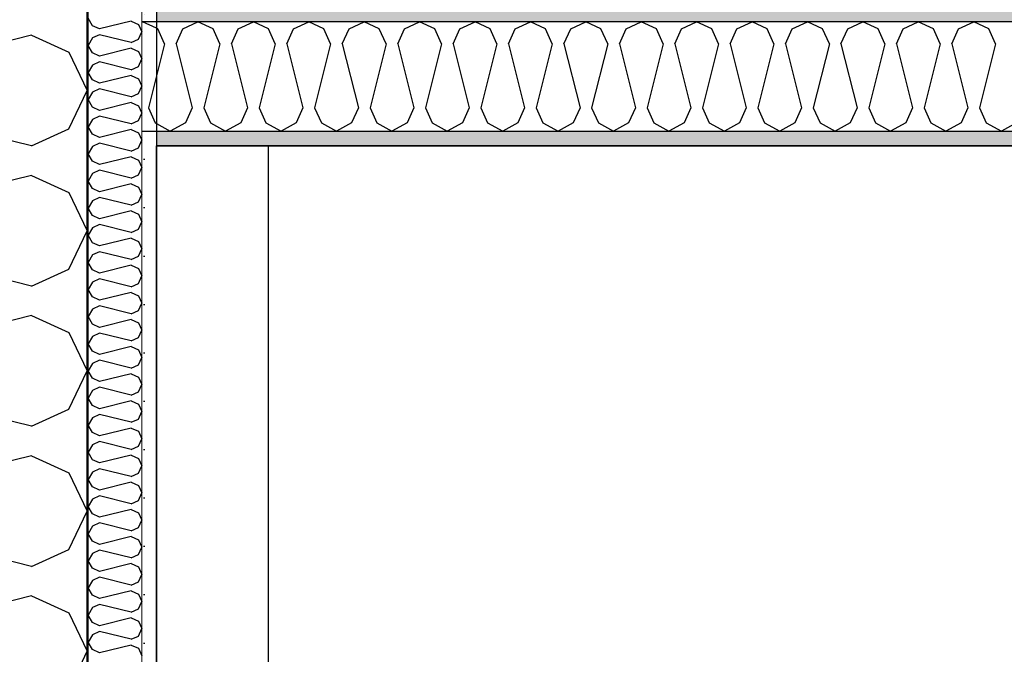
# Model space of a CAD drawing. Header units: millimetres. Extents: x -5000 to 341424, y -9235 to 550260.
# Tile 208 of 236: x 308639 to 309520, y 345621 to 346189. Entities that reach past the tile are written whole.
import ezdxf
from ezdxf.enums import TextEntityAlignment as Align

# ---------------------------------------------------------------- set-up
doc = ezdxf.new("R2010")
doc.units = ezdxf.units.MM
doc.header["$LTSCALE"] = 0.5
doc.header["$MEASUREMENT"] = 0
doc.linetypes.add('PLINE', pattern=[0])
for name, color, linetype in [('232- Ikke-bærende yttervegger (Skravur)(Nye konstruksjoner)', 7, 'Continuous'), ('232- Ikke-bærende yttervegger(Nye konstruksjoner)', 7, 'Continuous'), ('242- Ikke-bærende innervegger (Skravur)(Nye konstruksjoner)', 7, 'Continuous'), ('242- Ikke-bærende innervegger(Nye konstruksjoner)', 7, 'Continuous'), ('257- Systemhimlinger (Skravur)(Nye konstruksjoner)', 7, 'Continuous'), ('257- Systemhimlinger(Nye konstruksjoner)', 7, 'Continuous'), ('842-M___1_50 Målsetting bygning', 7, 'Continuous'), ('862- M___Nettoareal(Nye konstruksjoner)', 7, 'Continuous'), ('862- M___Nettoareal(Polylinje)(Nye konstruksjoner)', 7, 'Continuous'), ('862- M___Nettoareal(Tekst)(Nye konstruksjoner)', 7, 'Continuous'), ('878- Annen overflate_visuell informasjon(Nye konstruksjoner)', 7, 'Continuous')]:
    doc.layers.add(name, color=color, linetype=linetype)
doc.layers.add('236- Innvendig kledning og overflate(Nye konstruksjoner)', color=7, linetype='Continuous', lineweight=0)
doc.styles.add('GENERATED_STYLE_1', font='txt')
doc.styles.add('GENERATED_STYLE_3', font='arial.ttf')
doc.dimstyles.new('GENERATED_STYLE__4', dxfattribs={"dimtxt": 100, "dimasz": 95, "dimexe": 0.18, "dimexo": 0.0625, "dimgap": 0, "dimtad": 1, "dimdec": 0, "dimzin": 0, "dimdsep": 46, "dimtxsty": 'GENERATED_STYLE_3', "dimblk": 'ARROWHEAD_6', "dimblk1": 'ARROWHEAD_6', "dimblk2": 'ARROWHEAD_6', "dimcen": 0.09, "dimse1": 1, "dimse2": 1, "dimclrd": 256, "dimclre": 256, "dimclrt": 256, "dimadec": 1, "dimazin": 0, "dimtfac": 1, "dimtdec": 4, "dimtmove": 0, "dimatfit": 3, "dimfxl": 1, "dimtolj": 1, "dimtzin": 0, "dimarcsym": 0})
doc.dimstyles.new('GENERATED_STYLE__7', dxfattribs={"dimtxt": 100, "dimasz": 47.5, "dimexe": 0.18, "dimexo": 0.0625, "dimgap": 0, "dimtad": 1, "dimdec": 0, "dimzin": 0, "dimdsep": 46, "dimtxsty": 'GENERATED_STYLE_3', "dimblk": 'ARROWHEAD_6', "dimblk1": 'ARROWHEAD_6', "dimblk2": 'ARROWHEAD_6', "dimcen": 0.09, "dimse1": 1, "dimse2": 1, "dimclrd": 256, "dimclre": 256, "dimclrt": 256, "dimadec": 1, "dimazin": 0, "dimtfac": 1, "dimtdec": 4, "dimtmove": 0, "dimatfit": 3, "dimfxl": 1, "dimtolj": 1, "dimtzin": 0, "dimarcsym": 0})
pattern_1 = [(0, (0, 0), (0, 43.30127), [0, -25]), (0, (12.5, 21.65), (0, 43.30127), [0, -25])]

# ---------------------------------------------------------------- blocks, each defined once
blk = doc.blocks.new('Fellesrom Bygg A__6', base_point=(315918.65, 340263.57))
at = {"layer": '862- M___Nettoareal(Polylinje)(Nye konstruksjoner)', "linetype": 'PLINE', "flags": 128}
blk.add_lwpolyline([(308760.9, 343747.84), (314360.91, 343747.84), (314360.9, 345447.84), (320651.08, 345447.84), (322731.94, 342583.79), (328296.39, 346626.6), (331088.37, 342783.77), (332481.53, 343795.96), (325033.05, 354047.84), (312360.9, 354047.84), (312360.9, 352047.84), (308760.9, 352047.84)], close=True, dxfattribs=at)
at = {"layer": '862- M___Nettoareal(Tekst)(Nye konstruksjoner)', "style": 'GENERATED_STYLE_1'}
for tag, p in [('DUMMY_861', (316456.16, 340451.8)), ('ROOM_NAME', (315381.14, 340406.05)), ('DUMMY_862', (315381.14, 340263.57))]:
    blk.add_attdef(tag, text='', height=100, dxfattribs=at).set_placement(p, align=Align.TOP_LEFT)
blk = doc.blocks.new('GARDEROBE__19', base_point=(312454.43, 344982.58))
at = {"layer": '862- M___Nettoareal(Polylinje)(Nye konstruksjoner)', "linetype": 'PLINE', "flags": 128}
blk.add_lwpolyline([(308760.9, 346075.84), (308760.9, 343747.84), (314360.91, 343747.84), (314360.91, 345547.84), (314360.9, 349227.84), (312360.9, 349227.84), (312360.91, 346075.84)], close=True, dxfattribs=at)
at = {"layer": '862- M___Nettoareal(Tekst)(Nye konstruksjoner)', "style": 'GENERATED_STYLE_1'}
for tag, p in [('DUMMY_861', (312849.29, 345170.81)), ('ROOM_NAME', (312059.58, 345121)), ('DUMMY_862', (312059.58, 344982.58))]:
    blk.add_attdef(tag, text='', height=100, dxfattribs=at).set_placement(p, align=Align.TOP_LEFT)
blk = doc.blocks.new('*X203')
at = {"layer": '232- Ikke-bærende yttervegger (Skravur)(Nye konstruksjoner)', "linetype": 'PLINE'}
for p, q in [((308703.6, 346183.36), (308699.9, 346190)), ((308738.26, 346187.44), (308710.1, 346180.41)), ((308738.26, 346187.44), (308744.76, 346184.49)), ((308710.1, 346180.41), (308703.6, 346183.36)), ((308744.76, 346184.49), (308747.9, 346177.86)), ((308744.76, 346171.22), (308747.9, 346177.86)), ((308703.6, 346172.35), (308699.9, 346165.71)), ((308710.1, 346175.3), (308703.6, 346172.35)), ((308738.26, 346168.27), (308710.1, 346175.3)), ((308738.26, 346168.27), (308744.76, 346171.22)), ((308703.6, 346159.08), (308699.9, 346165.71)), ((308710.1, 346156.12), (308703.6, 346159.08)), ((308738.26, 346163.16), (308710.1, 346156.12)), ((308738.26, 346163.16), (308744.76, 346160.2)), ((308744.76, 346160.2), (308747.9, 346153.57)), ((308710.1, 346151.02), (308703.6, 346148.06)), ((308738.26, 346143.98), (308710.1, 346151.02)), ((308744.76, 346146.94), (308747.9, 346153.57)), ((308703.6, 346148.06), (308699.9, 346141.43)), ((308703.6, 346134.8), (308699.9, 346141.43)), ((308738.26, 346143.98), (308744.76, 346146.94)), ((308710.1, 346131.84), (308703.6, 346134.8)), ((308738.26, 346138.88), (308710.1, 346131.84)), ((308738.26, 346138.88), (308744.76, 346135.92)), ((308744.76, 346135.92), (308747.9, 346129.29)), ((308703.6, 346123.78), (308699.9, 346117.15)), ((308710.1, 346126.74), (308703.6, 346123.78)), ((308738.26, 346119.7), (308710.1, 346126.74)), ((308744.76, 346122.66), (308747.9, 346129.29)), ((308703.6, 346110.52), (308699.9, 346117.15)), ((308738.26, 346114.6), (308710.1, 346107.56)), ((308738.26, 346119.7), (308744.76, 346122.66)), ((308738.26, 346114.6), (308744.76, 346111.64)), ((308710.1, 346107.56), (308703.6, 346110.52)), ((308744.76, 346111.64), (308747.9, 346105.01)), ((308703.6, 346099.5), (308699.9, 346092.87)), ((308710.1, 346102.46), (308703.6, 346099.5)), ((308738.26, 346095.42), (308710.1, 346102.46)), ((308738.26, 346095.42), (308744.76, 346098.38)), ((308744.76, 346098.38), (308747.9, 346105.01)), ((308703.6, 346086.24), (308699.9, 346092.87)), ((308738.26, 346090.32), (308710.1, 346083.28)), ((308738.26, 346090.32), (308744.76, 346087.36)), ((308710.1, 346083.28), (308703.6, 346086.24)), ((308744.76, 346087.36), (308747.9, 346080.73)), ((308744.76, 346074.1), (308747.9, 346080.73)), ((308703.6, 346075.22), (308699.9, 346068.59)), ((308710.1, 346078.18), (308703.6, 346075.22)), ((308738.26, 346071.14), (308710.1, 346078.18)), ((308738.26, 346071.14), (308744.76, 346074.1)), ((308703.6, 346061.96), (308699.9, 346068.59)), ((308710.1, 346059), (308703.6, 346061.96)), ((308738.26, 346066.04), (308710.1, 346059)), ((308738.26, 346066.04), (308744.76, 346063.08)), ((308744.76, 346063.08), (308747.9, 346056.45)), ((308710.1, 346053.9), (308703.6, 346050.94)), ((308738.26, 346046.86), (308710.1, 346053.9)), ((308744.76, 346049.82), (308747.9, 346056.45)), ((308703.6, 346050.94), (308699.9, 346044.31)), ((308703.6, 346037.68), (308699.9, 346044.31)), ((308738.26, 346046.86), (308744.76, 346049.82)), ((308710.1, 346034.72), (308703.6, 346037.68)), ((308738.26, 346041.76), (308710.1, 346034.72)), ((308738.26, 346041.76), (308744.76, 346038.8)), ((308744.76, 346038.8), (308747.9, 346032.17)), ((308703.6, 346026.66), (308699.9, 346020.03)), ((308710.1, 346029.62), (308703.6, 346026.66)), ((308738.26, 346022.58), (308710.1, 346029.62)), ((308744.76, 346025.54), (308747.9, 346032.17)), ((308703.6, 346013.4), (308699.9, 346020.03)), ((308738.26, 346022.58), (308744.76, 346025.54)), ((308710.1, 346010.44), (308703.6, 346013.4)), ((308738.26, 346017.48), (308710.1, 346010.44)), ((308738.26, 346017.48), (308744.76, 346014.52)), ((308744.76, 346014.52), (308747.9, 346007.89)), ((308703.6, 346002.38), (308699.9, 345995.75)), ((308710.1, 346005.34), (308703.6, 346002.38)), ((308738.26, 345998.3), (308710.1, 346005.34)), ((308738.26, 345998.3), (308744.76, 346001.26)), ((308744.76, 346001.26), (308747.9, 346007.89)), ((308703.6, 345989.11), (308699.9, 345995.75)), ((308738.26, 345993.19), (308710.1, 345986.16)), ((308738.26, 345993.19), (308744.76, 345990.24)), ((308710.1, 345986.16), (308703.6, 345989.11)), ((308744.76, 345990.24), (308747.9, 345983.6)), ((308744.76, 345976.97), (308747.9, 345983.6)), ((308703.6, 345978.1), (308699.9, 345971.46)), ((308710.1, 345981.05), (308703.6, 345978.1)), ((308738.26, 345974.01), (308710.1, 345981.05)), ((308738.26, 345974.01), (308744.76, 345976.97)), ((308703.6, 345964.83), (308699.9, 345971.46)), ((308710.1, 345961.87), (308703.6, 345964.83)), ((308738.26, 345968.91), (308710.1, 345961.87)), ((308738.26, 345968.91), (308744.76, 345965.95)), ((308744.76, 345965.95), (308747.9, 345959.32)), ((308710.1, 345956.77), (308703.6, 345953.81)), ((308738.26, 345949.73), (308710.1, 345956.77)), ((308744.76, 345952.69), (308747.9, 345959.32)), ((308703.6, 345953.81), (308699.9, 345947.18)), ((308703.6, 345940.55), (308699.9, 345947.18)), ((308738.26, 345949.73), (308744.76, 345952.69)), ((308710.1, 345937.59), (308703.6, 345940.55)), ((308738.26, 345944.63), (308710.1, 345937.59)), ((308738.26, 345944.63), (308744.76, 345941.67)), ((308744.76, 345941.67), (308747.9, 345935.04)), ((308703.6, 345929.53), (308699.9, 345922.9)), ((308710.1, 345932.49), (308703.6, 345929.53)), ((308738.26, 345925.45), (308710.1, 345932.49)), ((308744.76, 345928.41), (308747.9, 345935.04)), ((308703.6, 345916.27), (308699.9, 345922.9)), ((308738.26, 345925.45), (308744.76, 345928.41)), ((308710.1, 345913.31), (308703.6, 345916.27)), ((308738.26, 345920.35), (308710.1, 345913.31)), ((308738.26, 345920.35), (308744.76, 345917.39)), ((308744.76, 345917.39), (308747.9, 345910.76)), ((308703.6, 345905.25), (308699.9, 345898.62)), ((308710.1, 345908.21), (308703.6, 345905.25)), ((308738.26, 345901.17), (308710.1, 345908.21)), ((308738.26, 345901.17), (308744.76, 345904.13)), ((308744.76, 345904.13), (308747.9, 345910.76)), ((308703.6, 345891.99), (308699.9, 345898.62)), ((308738.26, 345896.07), (308710.1, 345889.03)), ((308738.26, 345896.07), (308744.76, 345893.11)), ((308710.1, 345889.03), (308703.6, 345891.99)), ((308744.76, 345893.11), (308747.9, 345886.48)), ((308744.76, 345879.85), (308747.9, 345886.48)), ((308703.6, 345880.97), (308699.9, 345874.34)), ((308710.1, 345883.93), (308703.6, 345880.97)), ((308738.26, 345876.89), (308710.1, 345883.93)), ((308738.26, 345876.89), (308744.76, 345879.85)), ((308703.6, 345867.71), (308699.9, 345874.34)), ((308738.26, 345871.79), (308710.1, 345864.75)), ((308738.26, 345871.79), (308744.76, 345868.83)), ((308744.76, 345868.83), (308747.9, 345862.2)), ((308710.1, 345864.75), (308703.6, 345867.71)), ((308710.1, 345859.65), (308703.6, 345856.69)), ((308738.26, 345852.61), (308710.1, 345859.65)), ((308744.76, 345855.57), (308747.9, 345862.2)), ((308703.6, 345856.69), (308699.9, 345850.06)), ((308738.26, 345852.61), (308744.76, 345855.57)), ((308703.6, 345843.43), (308699.9, 345850.06)), ((308710.1, 345840.47), (308703.6, 345843.43)), ((308738.26, 345847.51), (308710.1, 345840.47)), ((308738.26, 345847.51), (308744.76, 345844.55)), ((308744.76, 345844.55), (308747.9, 345837.92)), ((308710.1, 345835.37), (308703.6, 345832.41)), ((308738.26, 345828.33), (308710.1, 345835.37)), ((308744.76, 345831.29), (308747.9, 345837.92)), ((308703.6, 345832.41), (308699.9, 345825.78)), ((308703.6, 345819.15), (308699.9, 345825.78)), ((308738.26, 345828.33), (308744.76, 345831.29)), ((308710.1, 345816.19), (308703.6, 345819.15)), ((308738.26, 345823.23), (308710.1, 345816.19)), ((308738.26, 345823.23), (308744.76, 345820.27)), ((308744.76, 345820.27), (308747.9, 345813.64)), ((308703.6, 345808.13), (308699.9, 345801.5)), ((308710.1, 345811.09), (308703.6, 345808.13)), ((308738.26, 345804.05), (308710.1, 345811.09)), ((308738.26, 345804.05), (308744.76, 345807)), ((308744.76, 345807), (308747.9, 345813.64)), ((308703.6, 345794.86), (308699.9, 345801.5)), ((308738.26, 345798.94), (308710.1, 345791.91)), ((308738.26, 345798.94), (308744.76, 345795.99)), ((308710.1, 345791.91), (308703.6, 345794.86)), ((308744.76, 345795.99), (308747.9, 345789.35)), ((308744.76, 345782.72), (308747.9, 345789.35)), ((308703.6, 345783.85), (308699.9, 345777.21)), ((308710.1, 345786.8), (308703.6, 345783.85)), ((308738.26, 345779.76), (308710.1, 345786.8)), ((308738.26, 345779.76), (308744.76, 345782.72)), ((308703.6, 345770.58), (308699.9, 345777.21)), ((308738.26, 345774.66), (308710.1, 345767.62)), ((308738.26, 345774.66), (308744.76, 345771.7)), ((308744.76, 345771.7), (308747.9, 345765.07)), ((308710.1, 345767.62), (308703.6, 345770.58)), ((308710.1, 345762.52), (308703.6, 345759.56)), ((308738.26, 345755.48), (308710.1, 345762.52)), ((308744.76, 345758.44), (308747.9, 345765.07)), ((308703.6, 345759.56), (308699.9, 345752.93)), ((308738.26, 345755.48), (308744.76, 345758.44)), ((308703.6, 345746.3), (308699.9, 345752.93)), ((308710.1, 345743.34), (308703.6, 345746.3)), ((308738.26, 345750.38), (308710.1, 345743.34)), ((308738.26, 345750.38), (308744.76, 345747.42)), ((308744.76, 345747.42), (308747.9, 345740.79)), ((308710.1, 345738.24), (308703.6, 345735.28)), ((308738.26, 345731.2), (308710.1, 345738.24)), ((308744.76, 345734.16), (308747.9, 345740.79)), ((308703.6, 345735.28), (308699.9, 345728.65)), ((308703.6, 345722.02), (308699.9, 345728.65)), ((308738.26, 345731.2), (308744.76, 345734.16)), ((308710.1, 345719.06), (308703.6, 345722.02)), ((308738.26, 345726.1), (308710.1, 345719.06)), ((308738.26, 345726.1), (308744.76, 345723.14)), ((308744.76, 345723.14), (308747.9, 345716.51)), ((308703.6, 345711), (308699.9, 345704.37)), ((308710.1, 345713.96), (308703.6, 345711)), ((308738.26, 345706.92), (308710.1, 345713.96)), ((308738.26, 345706.92), (308744.76, 345709.88)), ((308744.76, 345709.88), (308747.9, 345716.51)), ((308703.6, 345697.74), (308699.9, 345704.37)), ((308738.26, 345701.82), (308710.1, 345694.78)), ((308738.26, 345701.82), (308744.76, 345698.86)), ((308710.1, 345694.78), (308703.6, 345697.74)), ((308744.76, 345698.86), (308747.9, 345692.23)), ((308744.76, 345685.6), (308747.9, 345692.23)), ((308703.6, 345686.72), (308699.9, 345680.09)), ((308710.1, 345689.68), (308703.6, 345686.72)), ((308738.26, 345682.64), (308710.1, 345689.68)), ((308738.26, 345682.64), (308744.76, 345685.6)), ((308703.6, 345673.46), (308699.9, 345680.09)), ((308738.26, 345677.54), (308710.1, 345670.5)), ((308738.26, 345677.54), (308744.76, 345674.58)), ((308744.76, 345674.58), (308747.9, 345667.95)), ((308710.1, 345670.5), (308703.6, 345673.46)), ((308710.1, 345665.4), (308703.6, 345662.44)), ((308738.26, 345658.36), (308710.1, 345665.4)), ((308744.76, 345661.32), (308747.9, 345667.95)), ((308703.6, 345662.44), (308699.9, 345655.81)), ((308738.26, 345658.36), (308744.76, 345661.32)), ((308703.6, 345649.18), (308699.9, 345655.81)), ((308710.1, 345646.22), (308703.6, 345649.18)), ((308738.26, 345653.26), (308710.1, 345646.22)), ((308738.26, 345653.26), (308744.76, 345650.3)), ((308744.76, 345650.3), (308747.9, 345643.67)), ((308710.1, 345641.12), (308703.6, 345638.16)), ((308738.26, 345634.08), (308710.1, 345641.12)), ((308744.76, 345637.04), (308747.9, 345643.67)), ((308703.6, 345638.16), (308699.9, 345631.53)), ((308703.6, 345624.9), (308699.9, 345631.53)), ((308738.26, 345634.08), (308744.76, 345637.04)), ((308710.1, 345621.94), (308703.6, 345624.9)), ((308738.26, 345628.98), (308710.1, 345621.94)), ((308738.26, 345628.98), (308744.76, 345626.02)), ((308744.76, 345626.02), (308747.9, 345619.39))]:
    blk.add_line(p, q, dxfattribs=at)
blk = doc.blocks.new('*X206')
at = {"layer": '232- Ikke-bærende yttervegger (Skravur)(Nye konstruksjoner)', "linetype": 'PLINE'}
for p, q in [((308649.09, 346174.79), (308503.61, 346138.42)), ((308649.09, 346174.79), (308682.69, 346159.51)), ((308682.69, 346159.51), (308698.9, 346125.25)), ((308682.69, 346090.99), (308698.9, 346125.25)), ((308649.09, 346075.7), (308503.61, 346112.07)), ((308649.09, 346075.7), (308682.69, 346090.99)), ((308649.09, 346049.34), (308503.61, 346012.97)), ((308649.09, 346049.34), (308682.69, 346034.05)), ((308682.69, 346034.05), (308698.9, 345999.79)), ((308682.69, 345965.53), (308698.9, 345999.79)), ((308649.09, 345950.24), (308503.61, 345986.61)), ((308649.09, 345950.24), (308682.69, 345965.53)), ((308649.09, 345923.89), (308503.61, 345887.52)), ((308649.09, 345923.89), (308682.69, 345908.6)), ((308682.69, 345908.6), (308698.9, 345874.34)), ((308682.69, 345840.08), (308698.9, 345874.34)), ((308649.09, 345824.79), (308503.61, 345861.16)), ((308649.09, 345824.79), (308682.69, 345840.08)), ((308649.09, 345798.43), (308503.61, 345762.06)), ((308649.09, 345798.43), (308682.69, 345783.15)), ((308682.69, 345783.15), (308698.9, 345748.89)), ((308682.69, 345714.63), (308698.9, 345748.89)), ((308649.09, 345699.34), (308503.61, 345735.71)), ((308649.09, 345699.34), (308682.69, 345714.63)), ((308649.09, 345672.98), (308503.61, 345636.61)), ((308649.09, 345672.98), (308682.69, 345657.69)), ((308682.69, 345657.69), (308698.9, 345623.43)), ((308682.69, 345589.17), (308698.9, 345623.43))]:
    blk.add_line(p, q, dxfattribs=at)
blk = doc.blocks.new('*X283')
at = {"layer": '242- Ikke-bærende innervegger (Skravur)(Nye konstruksjoner)', "linetype": 'PLINE'}
for p, q in [((308747.9, 346186.55), (308748.52, 346186.84)), ((308760.9, 346180.98), (308748.52, 346186.84)), ((308760.9, 346138.37), (308753.73, 346109.67)), ((308753.73, 346109.67), (308759.77, 346096.4)), ((308759.77, 346096.4), (308760.9, 346095.77))]:
    blk.add_line(p, q, dxfattribs=at)
blk = doc.blocks.new('*X284')
at = {"layer": '242- Ikke-bærende innervegger (Skravur)(Nye konstruksjoner)', "linetype": 'PLINE'}
for p, q in [((308784.56, 346180.44), (308798.09, 346186.84)), ((308811.63, 346180.44), (308798.09, 346186.84)), ((308834.13, 346180.44), (308847.67, 346186.84)), ((308861.21, 346180.44), (308847.67, 346186.84)), ((308883.7, 346180.44), (308897.24, 346186.84)), ((308910.78, 346180.44), (308897.24, 346186.84)), ((308933.28, 346180.44), (308946.82, 346186.84)), ((308960.35, 346180.44), (308946.82, 346186.84)), ((308982.85, 346180.44), (308996.39, 346186.84)), ((309009.93, 346180.44), (308996.39, 346186.84)), ((309032.43, 346180.44), (309045.97, 346186.84)), ((309059.5, 346180.44), (309045.97, 346186.84)), ((309082, 346180.44), (309095.54, 346186.84)), ((309109.08, 346180.44), (309095.54, 346186.84)), ((309131.58, 346180.44), (309145.11, 346186.84)), ((309158.65, 346180.44), (309145.11, 346186.84)), ((309181.15, 346180.44), (309194.69, 346186.84)), ((309208.23, 346180.44), (309194.69, 346186.84)), ((309230.72, 346180.44), (309244.26, 346186.84)), ((309257.8, 346180.44), (309244.26, 346186.84)), ((309280.3, 346180.44), (309293.84, 346186.84)), ((309307.37, 346180.44), (309293.84, 346186.84)), ((309329.87, 346180.44), (309343.41, 346186.84)), ((309356.95, 346180.44), (309343.41, 346186.84)), ((309379.45, 346180.44), (309392.99, 346186.84)), ((309406.52, 346180.44), (309392.99, 346186.84)), ((309429.02, 346180.44), (309442.56, 346186.84)), ((309456.1, 346180.44), (309442.56, 346186.84)), ((309478.6, 346180.44), (309492.13, 346186.84)), ((309505.67, 346180.44), (309492.13, 346186.84)), ((308762.06, 346180.44), (308760.9, 346180.98)), ((308768.1, 346167.16), (308762.06, 346180.44)), ((308778.51, 346167.16), (308784.56, 346180.44)), ((308817.67, 346167.16), (308811.63, 346180.44)), ((308828.09, 346167.16), (308834.13, 346180.44)), ((308867.25, 346167.16), (308861.21, 346180.44)), ((308877.66, 346167.16), (308883.7, 346180.44)), ((308916.82, 346167.16), (308910.78, 346180.44)), ((308927.24, 346167.16), (308933.28, 346180.44)), ((308966.4, 346167.16), (308960.35, 346180.44)), ((308976.81, 346167.16), (308982.85, 346180.44)), ((309015.97, 346167.16), (309009.93, 346180.44)), ((309026.39, 346167.16), (309032.43, 346180.44)), ((309065.54, 346167.16), (309059.5, 346180.44)), ((309075.96, 346167.16), (309082, 346180.44)), ((309115.12, 346167.16), (309109.08, 346180.44)), ((309125.53, 346167.16), (309131.58, 346180.44)), ((309164.69, 346167.16), (309158.65, 346180.44)), ((309175.11, 346167.16), (309181.15, 346180.44)), ((309214.27, 346167.16), (309208.23, 346180.44)), ((309224.68, 346167.16), (309230.72, 346180.44)), ((309263.84, 346167.16), (309257.8, 346180.44)), ((309274.26, 346167.16), (309280.3, 346180.44)), ((309313.42, 346167.16), (309307.37, 346180.44)), ((309323.83, 346167.16), (309329.87, 346180.44)), ((309362.99, 346167.16), (309356.95, 346180.44)), ((309373.41, 346167.16), (309379.45, 346180.44)), ((309412.56, 346167.16), (309406.52, 346180.44)), ((309422.98, 346167.16), (309429.02, 346180.44)), ((309462.14, 346167.16), (309456.1, 346180.44)), ((309472.55, 346167.16), (309478.6, 346180.44)), ((309511.71, 346167.16), (309505.67, 346180.44)), ((308768.1, 346167.16), (308760.9, 346138.37)), ((308778.51, 346167.16), (308792.89, 346109.67)), ((308817.67, 346167.16), (308803.3, 346109.67)), ((308828.09, 346167.16), (308842.46, 346109.67)), ((308867.25, 346167.16), (308852.88, 346109.67)), ((308877.66, 346167.16), (308892.03, 346109.67)), ((308916.82, 346167.16), (308902.45, 346109.67)), ((308927.24, 346167.16), (308941.61, 346109.67)), ((308966.4, 346167.16), (308952.02, 346109.67)), ((308976.81, 346167.16), (308991.18, 346109.67)), ((309015.97, 346167.16), (309001.6, 346109.67)), ((309026.39, 346167.16), (309040.76, 346109.67)), ((309065.54, 346167.16), (309051.17, 346109.67)), ((309075.96, 346167.16), (309090.33, 346109.67)), ((309115.12, 346167.16), (309100.75, 346109.67)), ((309125.53, 346167.16), (309139.91, 346109.67)), ((309164.69, 346167.16), (309150.32, 346109.67)), ((309175.11, 346167.16), (309189.48, 346109.67)), ((309214.27, 346167.16), (309199.9, 346109.67)), ((309224.68, 346167.16), (309239.05, 346109.67)), ((309263.84, 346167.16), (309249.47, 346109.67)), ((309274.26, 346167.16), (309288.63, 346109.67)), ((309313.42, 346167.16), (309299.04, 346109.67)), ((309323.83, 346167.16), (309338.2, 346109.67)), ((309362.99, 346167.16), (309348.62, 346109.67)), ((309373.41, 346167.16), (309387.78, 346109.67)), ((309412.56, 346167.16), (309398.19, 346109.67)), ((309422.98, 346167.16), (309437.35, 346109.67)), ((309462.14, 346167.16), (309447.77, 346109.67)), ((309472.55, 346167.16), (309486.93, 346109.67)), ((309511.71, 346167.16), (309497.34, 346109.67)), ((308792.89, 346109.67), (308786.85, 346096.4)), ((308803.3, 346109.67), (308809.34, 346096.4)), ((308842.46, 346109.67), (308836.42, 346096.4)), ((308852.88, 346109.67), (308858.92, 346096.4)), ((308892.03, 346109.67), (308885.99, 346096.4)), ((308902.45, 346109.67), (308908.49, 346096.4)), ((308941.61, 346109.67), (308935.57, 346096.4)), ((308952.02, 346109.67), (308958.07, 346096.4)), ((308991.18, 346109.67), (308985.14, 346096.4)), ((309001.6, 346109.67), (309007.64, 346096.4)), ((309040.76, 346109.67), (309034.72, 346096.4)), ((309051.17, 346109.67), (309057.21, 346096.4)), ((309090.33, 346109.67), (309084.29, 346096.4)), ((309100.75, 346109.67), (309106.79, 346096.4)), ((309139.91, 346109.67), (309133.86, 346096.4)), ((309150.32, 346109.67), (309156.36, 346096.4)), ((309189.48, 346109.67), (309183.44, 346096.4)), ((309199.9, 346109.67), (309205.94, 346096.4)), ((309239.05, 346109.67), (309233.01, 346096.4)), ((309249.47, 346109.67), (309255.51, 346096.4)), ((309288.63, 346109.67), (309282.59, 346096.4)), ((309299.04, 346109.67), (309305.09, 346096.4)), ((309338.2, 346109.67), (309332.16, 346096.4)), ((309348.62, 346109.67), (309354.66, 346096.4)), ((309387.78, 346109.67), (309381.74, 346096.4)), ((309398.19, 346109.67), (309404.23, 346096.4)), ((309437.35, 346109.67), (309431.31, 346096.4)), ((309447.77, 346109.67), (309453.81, 346096.4)), ((309486.93, 346109.67), (309480.88, 346096.4)), ((309497.34, 346109.67), (309503.38, 346096.4)), ((308760.9, 346095.77), (308773.31, 346088.84)), ((308786.85, 346096.4), (308773.31, 346088.84)), ((308809.34, 346096.4), (308822.88, 346088.84)), ((308836.42, 346096.4), (308822.88, 346088.84)), ((308858.92, 346096.4), (308872.46, 346088.84)), ((308885.99, 346096.4), (308872.46, 346088.84)), ((308908.49, 346096.4), (308922.03, 346088.84)), ((308935.57, 346096.4), (308922.03, 346088.84)), ((308958.07, 346096.4), (308971.6, 346088.84)), ((308985.14, 346096.4), (308971.6, 346088.84)), ((309007.64, 346096.4), (309021.18, 346088.84)), ((309034.72, 346096.4), (309021.18, 346088.84)), ((309057.21, 346096.4), (309070.75, 346088.84)), ((309084.29, 346096.4), (309070.75, 346088.84)), ((309106.79, 346096.4), (309120.33, 346088.84)), ((309133.86, 346096.4), (309120.33, 346088.84)), ((309156.36, 346096.4), (309169.9, 346088.84)), ((309183.44, 346096.4), (309169.9, 346088.84)), ((309205.94, 346096.4), (309219.48, 346088.84)), ((309233.01, 346096.4), (309219.48, 346088.84)), ((309255.51, 346096.4), (309269.05, 346088.84)), ((309282.59, 346096.4), (309269.05, 346088.84)), ((309305.09, 346096.4), (309318.62, 346088.84)), ((309332.16, 346096.4), (309318.62, 346088.84)), ((309354.66, 346096.4), (309368.2, 346088.84)), ((309381.74, 346096.4), (309368.2, 346088.84)), ((309404.23, 346096.4), (309417.77, 346088.84)), ((309431.31, 346096.4), (309417.77, 346088.84)), ((309453.81, 346096.4), (309467.35, 346088.84)), ((309480.88, 346096.4), (309467.35, 346088.84)), ((309503.38, 346096.4), (309516.92, 346088.84)), ((309530.46, 346096.4), (309516.92, 346088.84))]:
    blk.add_line(p, q, dxfattribs=at)
blk = doc.blocks.new('*D877')
at = {"layer": '842-M___1_50 Målsetting bygning', "linetype": 'PLINE'}
for p, q in [((308450.9, 342243.19), (308450.9, 342430.69)), ((308698.9, 342243.19), (308698.9, 342430.69)), ((308500.9, 342386.94), (308400.9, 342286.94)), ((308748.9, 342386.94), (308648.9, 342286.94)), ((308375.9, 342336.94), (308450.9, 342336.94)), ((308450.9, 342336.94), (308698.9, 342336.94)), ((308698.9, 342336.94), (314422.9, 342336.94))]:
    blk.add_line(p, q, dxfattribs=at)
at = {"layer": '842-M___1_50 Målsetting bygning', "insert": (308460.49, 342356.94), "char_height": 100, "attachment_point": 7, "rotation": 359.99995, "style": 'GENERATED_STYLE_3'}
blk.add_mtext('\\A1;{\\pql;\\fArial|b0|i0|c0|p0;\\W1.000000;248}', dxfattribs=at)
blk = doc.blocks.new('ARROWHEAD_6')
at = {"linetype": 'Continuous'}
for p, q in [((-0.5, -0.5), (0.5, 0.5)), ((0, 0), (-1, 0))]:
    blk.add_line(p, q, dxfattribs=at)
blk = doc.blocks.new('*D878')
at = {"layer": '842-M___1_50 Målsetting bygning', "linetype": 'PLINE'}
for p, q in [((308698.9, 342243.19), (308698.9, 342430.69)), ((314422.9, 342243.19), (314422.9, 342430.69)), ((308748.9, 342386.94), (308648.9, 342286.94)), ((314472.9, 342386.94), (314372.9, 342286.94)), ((308698.9, 342336.94), (314422.9, 342336.94))]:
    blk.add_line(p, q, dxfattribs=at)
at = {"layer": '842-M___1_50 Målsetting bygning', "insert": (311389.3, 342356.94), "char_height": 100, "attachment_point": 7, "rotation": 359.99995, "style": 'GENERATED_STYLE_3'}
blk.add_mtext('\\A1;{\\pql;\\fArial|b0|i0|c0|p0;\\W1.000000;5\xa0724}', dxfattribs=at)
blk = doc.blocks.new('*D1082')
at = {"layer": '257- Systemhimlinger(Nye konstruksjoner)', "linetype": 'PLINE'}
for p, q in [((312142.08, 346650.84), (312192.08, 346600.84)), ((312213.96, 346625.84), (312120.21, 346625.84)), ((312167.08, 346199.84), (312167.08, 346625.84)), ((312142.08, 346224.84), (312192.08, 346174.84)), ((312213.96, 346199.84), (312120.21, 346199.84)), ((312167.08, 346162.34), (312167.08, 346199.84))]:
    blk.add_line(p, q, dxfattribs=at)
at = {"layer": '257- Systemhimlinger(Nye konstruksjoner)', "insert": (312147.08, 346298.44), "char_height": 100, "attachment_point": 7, "rotation": 90, "style": 'GENERATED_STYLE_3'}
blk.add_mtext('\\A1;{\\pql;\\fArial|b0|i0|c0|p0;\\W1.000000;426}', dxfattribs=at)
blk = doc.blocks.new('*D1106')
at = {"layer": '257- Systemhimlinger(Nye konstruksjoner)', "linetype": 'PLINE'}
for p, q in [((310172.41, 346075.84), (310172.41, 346113.34)), ((310197.41, 346050.84), (310147.41, 346100.84)), ((310219.28, 346075.84), (310125.53, 346075.84)), ((310172.41, 345511.84), (310172.41, 346075.84)), ((310147.41, 345536.84), (310197.41, 345486.84)), ((310219.28, 345511.84), (310125.53, 345511.84))]:
    blk.add_line(p, q, dxfattribs=at)
at = {"layer": '257- Systemhimlinger(Nye konstruksjoner)', "insert": (310152.41, 345679.44), "char_height": 100, "attachment_point": 7, "rotation": 90, "style": 'GENERATED_STYLE_3'}
blk.add_mtext('\\A1;{\\pql;\\fArial|b0|i0|c0|p0;\\W1.000000;564}', dxfattribs=at)

msp = doc.modelspace()

# ---------------------------------------------------------------- hatches: boundary and pattern name
at = {"layer": '232- Ikke-bærende yttervegger (Skravur)(Nye konstruksjoner)', "linetype": 'Continuous'}
msp.add_hatch(color=256, dxfattribs=at).paths.add_polyline_path([(308698.9, 352108.84), (308698.9, 345466.84), (308699.9, 345466.84), (308699.9, 352108.84)])
h = msp.add_hatch(dxfattribs=at)
h.set_pattern_fill('Prikker_tett', color=256, style=0, pattern_type=2)
h.set_pattern_definition(pattern_1)
h.paths.add_polyline_path([(308760.9, 346186.84), (308760.9, 346199.84), (308747.9, 346199.84), (308747.9, 346186.84)])
h = msp.add_hatch(dxfattribs=at)
h.set_pattern_fill('Prikker_tett', color=256, style=0, pattern_type=2)
h.set_pattern_definition(pattern_1)
h.paths.add_polyline_path([(308760.9, 346075.84), (308760.9, 346088.84), (308747.9, 346088.84), (308747.9, 346075.84)])
h = msp.add_hatch(dxfattribs=at)
h.set_pattern_fill('Prikker_tett', color=256, style=0, pattern_type=2)
h.set_pattern_definition(pattern_1)
h.paths.add_polyline_path([(308747.9, 345466.84), (308760.9, 345466.84), (308760.9, 346075.84), (308747.9, 346075.84)])
at = {"layer": '242- Ikke-bærende innervegger (Skravur)(Nye konstruksjoner)', "linetype": 'Continuous'}
h = msp.add_hatch(dxfattribs=at)
h.set_pattern_fill('Prikker_tett', color=256, style=0, pattern_type=2)
h.set_pattern_definition(pattern_1)
h.paths.add_polyline_path([(312236.91, 346199.84), (308760.9, 346199.84), (308760.9, 346186.84), (312236.91, 346186.84)])
h = msp.add_hatch(dxfattribs=at)
h.set_pattern_fill('Prikker_tett', color=256, style=0, pattern_type=2)
h.set_pattern_definition(pattern_1)
h.paths.add_polyline_path([(312347.91, 346088.84), (308760.9, 346088.84), (308760.9, 346075.84), (312347.91, 346075.84)])

# ---------------------------------------------------------------- linework, layer by layer
at = {"layer": '232- Ikke-bærende yttervegger(Nye konstruksjoner)', "linetype": 'PLINE'}
for p, q in [((308698.9, 345466.84), (308698.9, 352108.84)), ((308699.9, 345466.84), (308699.9, 352060.84)), ((308760.9, 346186.84), (308747.9, 346186.84)), ((308760.9, 346186.84), (308747.9, 346186.84)), ((308747.9, 346088.84), (308760.9, 346088.84)), ((308747.9, 346088.84), (308760.9, 346088.84))]:
    msp.add_line(p, q, dxfattribs=at)
at = {"layer": '236- Innvendig kledning og overflate(Nye konstruksjoner)', "linetype": 'PLINE'}
for p, q in [((308747.9, 346186.84), (308747.9, 347664.84)), ((308747.9, 346186.84), (308747.9, 346088.84)), ((308747.9, 346186.84), (308747.9, 346088.84)), ((308747.9, 345466.84), (308747.9, 346088.84))]:
    msp.add_line(p, q, dxfattribs=at)
at = {"layer": '236- Innvendig kledning og overflate(Nye konstruksjoner)', "linetype": 'PLINE', "flags": 128}
for points in [[(308760.9, 345466.84), (308760.9, 346075.84)], [(308760.9, 346075.84), (312347.91, 346075.84)]]:
    msp.add_lwpolyline(points, dxfattribs=at)
at = {"layer": '242- Ikke-bærende innervegger(Nye konstruksjoner)', "linetype": 'PLINE'}
for p, q in [((312236.91, 346186.84), (308760.9, 346186.84)), ((308760.9, 346088.84), (312249.91, 346088.84))]:
    msp.add_line(p, q, dxfattribs=at)
at = {"layer": '257- Systemhimlinger (Skravur)(Nye konstruksjoner)', "linetype": 'PLINE', "flags": 128}
msp.add_lwpolyline([(312360.9, 349227.84), (314360.91, 349227.84), (314360.91, 343747.84), (308760.9, 343747.84), (308760.9, 346075.85), (312360.91, 346075.84)], close=True, dxfattribs=at)
at = {"layer": '878- Annen overflate_visuell informasjon(Nye konstruksjoner)', "linetype": 'PLINE', "flags": 128}
msp.add_lwpolyline([(310960.91, 346075.84), (308860.91, 346075.84), (308860.91, 345475.84), (310960.91, 345475.84)], close=True, dxfattribs=at)

# ---------------------------------------------------------------- block references
at = {"layer": '232- Ikke-bærende yttervegger(Nye konstruksjoner)'}
for name in ['*X206', '*X203']:
    msp.add_blockref(name, (0, 0), dxfattribs=at)
at = {"layer": '242- Ikke-bærende innervegger(Nye konstruksjoner)'}
for name in ['*X283', '*X284']:
    msp.add_blockref(name, (0, 0), dxfattribs=at)
at = {"layer": '862- M___Nettoareal(Nye konstruksjoner)', "linetype": 'Continuous'}
for name, p in [('Fellesrom Bygg A__6', (315918.65, 340263.57)), ('GARDEROBE__19', (312454.43, 344982.58))]:
    msp.add_blockref(name, p, dxfattribs=at)

# ---------------------------------------------------------------- dimensions: what is measured, and where the dimension line sits
at = {"layer": '257- Systemhimlinger(Nye konstruksjoner)', "linetype": 'Continuous'}
for base, p1, p2, picture, middle in [((312167.08, 346625.84), (308760.9, 346199.84), (310498.9, 346625.84), '*D1082', (312097.08, 346412.59)), ((310172.41, 346075.84), (309760.91, 345511.84), (308760.9, 346075.84), '*D1106', (310102.41, 345793.59))]:
    dim = msp.add_linear_dim(base=base, p1=p1, p2=p2, angle=90, dimstyle='GENERATED_STYLE__7', dxfattribs=at)
    dim.commit()
    dim.dimension.update_dxf_attribs({"geometry": picture, "text_midpoint": middle, "dimtype": 160, "text_rotation": 90})
at = {"layer": '842-M___1_50 Målsetting bygning', "linetype": 'Continuous'}
for base, p1, p2, picture, middle in [((308698.9, 342336.94), (308450.9, 347897.84), (308698.9, 347897.84), '*D877', (308574.64, 342406.94)), ((314422.9, 342336.94), (308698.9, 347897.84), (314422.91, 344535.84), '*D878', (311560.85, 342406.94))]:
    dim = msp.add_linear_dim(base=base, p1=p1, p2=p2, angle=359.99995, dimstyle='GENERATED_STYLE__4', dxfattribs=at)
    dim.commit()
    dim.dimension.update_dxf_attribs({"geometry": picture, "text_midpoint": middle, "dimtype": 160, "text_rotation": 359.99995})

doc.saveas('drawing.dxf')
